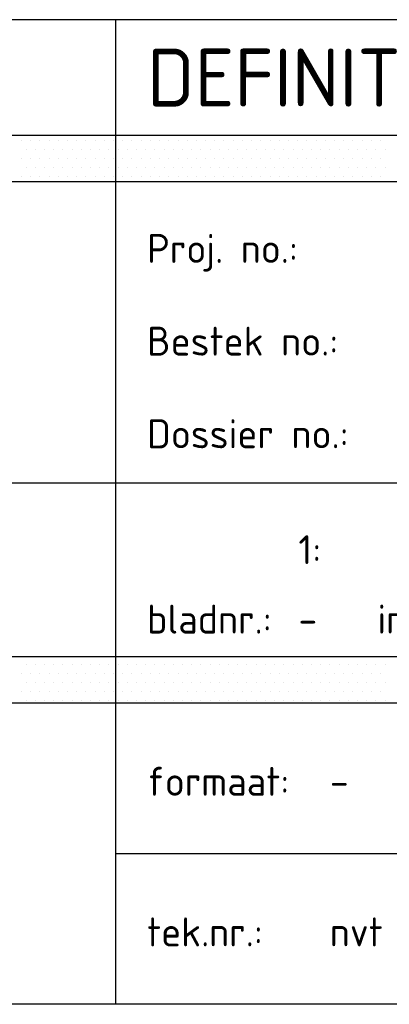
# Model space of a CAD drawing. Header units: metres. Extents: x -699 to 2316, y -1199 to 781.
# Tile 8 of 256: x -182 to -118, y -729 to -559. Entities that reach past the tile are written whole.
import ezdxf

# ---------------------------------------------------------------- set-up
doc = ezdxf.new("R2010")
doc.units = ezdxf.units.M
for name, color, linetype, lineweight in [('X-XX-AL-T18', 10, 'Continuous', 18), ('X-XX-AL-T25', 7, 'Continuous', 25), ('X-XX-AL-T35', 50, 'Continuous', 35), ('X-XX-AL-T50', 130, 'Continuous', 50), ('X-XX-AL-TEKENBLAD_TITELBLOK-G', 7, 'Continuous', 25)]:
    doc.layers.add(name, color=color, linetype=linetype, lineweight=lineweight)
doc.styles.add('NLCS-ISO', font='NLCS-ISO.ttf')

# ---------------------------------------------------------------- blocks, each defined once
blk = doc.blocks.new('*X1400')
at = {"color": 0}
for p, q in [((207309.885, 551693.694), (207309.885, 551693.694)), ((207310.044, 551693.694), (207310.044, 551693.694)), ((207310.202, 551693.694), (207310.202, 551693.694)), ((207310.361, 551693.694), (207310.361, 551693.694)), ((207310.52, 551693.694), (207310.52, 551693.694)), ((207310.679, 551693.694), (207310.679, 551693.694)), ((207310.837, 551693.694), (207310.837, 551693.694)), ((207310.996, 551693.694), (207310.996, 551693.694)), ((207311.155, 551693.694), (207311.155, 551693.694)), ((207311.314, 551693.694), (207311.314, 551693.694)), ((207311.472, 551693.694), (207311.472, 551693.694)), ((207311.631, 551693.694), (207311.631, 551693.694)), ((207311.79, 551693.694), (207311.79, 551693.694)), ((207311.949, 551693.694), (207311.949, 551693.694)), ((207312.107, 551693.694), (207312.107, 551693.694)), ((207312.266, 551693.694), (207312.266, 551693.694)), ((207312.425, 551693.694), (207312.425, 551693.694)), ((207312.584, 551693.694), (207312.584, 551693.694)), ((207312.742, 551693.694), (207312.742, 551693.694)), ((207312.901, 551693.694), (207312.901, 551693.694)), ((207313.06, 551693.694), (207313.06, 551693.694)), ((207313.219, 551693.694), (207313.219, 551693.694)), ((207313.377, 551693.694), (207313.377, 551693.694)), ((207313.536, 551693.694), (207313.536, 551693.694)), ((207313.695, 551693.694), (207313.695, 551693.694)), ((207313.854, 551693.694), (207313.854, 551693.694)), ((207314.012, 551693.694), (207314.012, 551693.694)), ((207314.171, 551693.694), (207314.171, 551693.694)), ((207314.33, 551693.694), (207314.33, 551693.694)), ((207314.489, 551693.694), (207314.489, 551693.694)), ((207314.647, 551693.694), (207314.647, 551693.694)), ((207314.806, 551693.694), (207314.806, 551693.694)), ((207314.965, 551693.694), (207314.965, 551693.694)), ((207315.124, 551693.694), (207315.124, 551693.694)), ((207315.282, 551693.694), (207315.282, 551693.694)), ((207315.441, 551693.694), (207315.441, 551693.694)), ((207315.6, 551693.694), (207315.6, 551693.694)), ((207315.759, 551693.694), (207315.759, 551693.694)), ((207315.917, 551693.694), (207315.917, 551693.694)), ((207316.076, 551693.694), (207316.076, 551693.694)), ((207309.964, 551693.535), (207309.964, 551693.535)), ((207310.123, 551693.535), (207310.123, 551693.535)), ((207310.282, 551693.535), (207310.282, 551693.535)), ((207310.44, 551693.535), (207310.44, 551693.535)), ((207310.599, 551693.535), (207310.599, 551693.535)), ((207310.758, 551693.535), (207310.758, 551693.535)), ((207310.917, 551693.535), (207310.917, 551693.535)), ((207311.075, 551693.535), (207311.075, 551693.535)), ((207311.234, 551693.535), (207311.234, 551693.535)), ((207311.393, 551693.535), (207311.393, 551693.535)), ((207311.552, 551693.535), (207311.552, 551693.535)), ((207311.71, 551693.535), (207311.71, 551693.535)), ((207311.869, 551693.535), (207311.869, 551693.535)), ((207312.028, 551693.535), (207312.028, 551693.535)), ((207312.187, 551693.535), (207312.187, 551693.535)), ((207312.345, 551693.535), (207312.345, 551693.535)), ((207312.504, 551693.535), (207312.504, 551693.535)), ((207312.663, 551693.535), (207312.663, 551693.535)), ((207312.822, 551693.535), (207312.822, 551693.535)), ((207312.98, 551693.535), (207312.98, 551693.535)), ((207313.139, 551693.535), (207313.139, 551693.535)), ((207313.298, 551693.535), (207313.298, 551693.535)), ((207313.457, 551693.535), (207313.457, 551693.535)), ((207313.615, 551693.535), (207313.615, 551693.535)), ((207313.774, 551693.535), (207313.774, 551693.535)), ((207313.933, 551693.535), (207313.933, 551693.535)), ((207314.092, 551693.535), (207314.092, 551693.535)), ((207314.25, 551693.535), (207314.25, 551693.535)), ((207314.409, 551693.535), (207314.409, 551693.535)), ((207314.568, 551693.535), (207314.568, 551693.535)), ((207314.727, 551693.535), (207314.727, 551693.535)), ((207314.885, 551693.535), (207314.885, 551693.535)), ((207315.044, 551693.535), (207315.044, 551693.535)), ((207315.203, 551693.535), (207315.203, 551693.535)), ((207315.362, 551693.535), (207315.362, 551693.535)), ((207315.52, 551693.535), (207315.52, 551693.535)), ((207315.679, 551693.535), (207315.679, 551693.535)), ((207315.838, 551693.535), (207315.838, 551693.535)), ((207315.997, 551693.535), (207315.997, 551693.535)), ((207316.155, 551693.535), (207316.155, 551693.535)), ((207309.885, 551693.376), (207309.885, 551693.376)), ((207310.044, 551693.376), (207310.044, 551693.376)), ((207310.202, 551693.376), (207310.202, 551693.376)), ((207310.361, 551693.376), (207310.361, 551693.376)), ((207310.52, 551693.376), (207310.52, 551693.376)), ((207310.679, 551693.376), (207310.679, 551693.376)), ((207310.837, 551693.376), (207310.837, 551693.376)), ((207310.996, 551693.376), (207310.996, 551693.376)), ((207311.155, 551693.376), (207311.155, 551693.376)), ((207311.314, 551693.376), (207311.314, 551693.376)), ((207311.472, 551693.376), (207311.472, 551693.376)), ((207311.631, 551693.376), (207311.631, 551693.376)), ((207311.79, 551693.376), (207311.79, 551693.376)), ((207311.949, 551693.376), (207311.949, 551693.376)), ((207312.107, 551693.376), (207312.107, 551693.376)), ((207312.266, 551693.376), (207312.266, 551693.376)), ((207312.425, 551693.376), (207312.425, 551693.376)), ((207312.584, 551693.376), (207312.584, 551693.376)), ((207312.742, 551693.376), (207312.742, 551693.376)), ((207312.901, 551693.376), (207312.901, 551693.376)), ((207313.06, 551693.376), (207313.06, 551693.376)), ((207313.219, 551693.376), (207313.219, 551693.376)), ((207313.377, 551693.376), (207313.377, 551693.376)), ((207313.536, 551693.376), (207313.536, 551693.376)), ((207313.695, 551693.376), (207313.695, 551693.376)), ((207313.854, 551693.376), (207313.854, 551693.376)), ((207314.012, 551693.376), (207314.012, 551693.376)), ((207314.171, 551693.376), (207314.171, 551693.376)), ((207314.33, 551693.376), (207314.33, 551693.376)), ((207314.489, 551693.376), (207314.489, 551693.376)), ((207314.647, 551693.376), (207314.647, 551693.376)), ((207314.806, 551693.376), (207314.806, 551693.376)), ((207314.965, 551693.376), (207314.965, 551693.376)), ((207315.124, 551693.376), (207315.124, 551693.376)), ((207315.282, 551693.376), (207315.282, 551693.376)), ((207315.441, 551693.376), (207315.441, 551693.376)), ((207315.6, 551693.376), (207315.6, 551693.376)), ((207315.759, 551693.376), (207315.759, 551693.376)), ((207315.917, 551693.376), (207315.917, 551693.376)), ((207316.076, 551693.376), (207316.076, 551693.376)), ((207309.964, 551693.218), (207309.964, 551693.218)), ((207310.123, 551693.218), (207310.123, 551693.218)), ((207310.282, 551693.218), (207310.282, 551693.218)), ((207310.44, 551693.218), (207310.44, 551693.218)), ((207310.599, 551693.218), (207310.599, 551693.218)), ((207310.758, 551693.218), (207310.758, 551693.218)), ((207310.917, 551693.218), (207310.917, 551693.218)), ((207311.075, 551693.218), (207311.075, 551693.218)), ((207311.234, 551693.218), (207311.234, 551693.218)), ((207311.393, 551693.218), (207311.393, 551693.218)), ((207311.552, 551693.218), (207311.552, 551693.218)), ((207311.71, 551693.218), (207311.71, 551693.218)), ((207311.869, 551693.218), (207311.869, 551693.218)), ((207312.028, 551693.218), (207312.028, 551693.218)), ((207312.187, 551693.218), (207312.187, 551693.218)), ((207312.345, 551693.218), (207312.345, 551693.218)), ((207312.504, 551693.218), (207312.504, 551693.218)), ((207312.663, 551693.218), (207312.663, 551693.218)), ((207312.822, 551693.218), (207312.822, 551693.218)), ((207312.98, 551693.218), (207312.98, 551693.218)), ((207313.139, 551693.218), (207313.139, 551693.218)), ((207313.298, 551693.218), (207313.298, 551693.218)), ((207313.457, 551693.218), (207313.457, 551693.218)), ((207313.615, 551693.218), (207313.615, 551693.218)), ((207313.774, 551693.218), (207313.774, 551693.218)), ((207313.933, 551693.218), (207313.933, 551693.218)), ((207314.092, 551693.218), (207314.092, 551693.218)), ((207314.25, 551693.218), (207314.25, 551693.218)), ((207314.409, 551693.218), (207314.409, 551693.218)), ((207314.568, 551693.218), (207314.568, 551693.218)), ((207314.727, 551693.218), (207314.727, 551693.218)), ((207314.885, 551693.218), (207314.885, 551693.218)), ((207315.044, 551693.218), (207315.044, 551693.218)), ((207315.203, 551693.218), (207315.203, 551693.218)), ((207315.362, 551693.218), (207315.362, 551693.218)), ((207315.52, 551693.218), (207315.52, 551693.218)), ((207315.679, 551693.218), (207315.679, 551693.218)), ((207315.838, 551693.218), (207315.838, 551693.218)), ((207315.997, 551693.218), (207315.997, 551693.218)), ((207316.155, 551693.218), (207316.155, 551693.218)), ((207309.885, 551693.059), (207309.885, 551693.059)), ((207310.044, 551693.059), (207310.044, 551693.059)), ((207310.202, 551693.059), (207310.202, 551693.059)), ((207310.361, 551693.059), (207310.361, 551693.059)), ((207310.52, 551693.059), (207310.52, 551693.059)), ((207310.679, 551693.059), (207310.679, 551693.059)), ((207310.837, 551693.059), (207310.837, 551693.059)), ((207310.996, 551693.059), (207310.996, 551693.059)), ((207311.155, 551693.059), (207311.155, 551693.059)), ((207311.314, 551693.059), (207311.314, 551693.059)), ((207311.472, 551693.059), (207311.472, 551693.059)), ((207311.631, 551693.059), (207311.631, 551693.059)), ((207311.79, 551693.059), (207311.79, 551693.059)), ((207311.949, 551693.059), (207311.949, 551693.059)), ((207312.107, 551693.059), (207312.107, 551693.059)), ((207312.266, 551693.059), (207312.266, 551693.059)), ((207312.425, 551693.059), (207312.425, 551693.059)), ((207312.584, 551693.059), (207312.584, 551693.059)), ((207312.742, 551693.059), (207312.742, 551693.059)), ((207312.901, 551693.059), (207312.901, 551693.059)), ((207313.06, 551693.059), (207313.06, 551693.059)), ((207313.219, 551693.059), (207313.219, 551693.059)), ((207313.377, 551693.059), (207313.377, 551693.059)), ((207313.536, 551693.059), (207313.536, 551693.059)), ((207313.695, 551693.059), (207313.695, 551693.059)), ((207313.854, 551693.059), (207313.854, 551693.059)), ((207314.012, 551693.059), (207314.012, 551693.059)), ((207314.171, 551693.059), (207314.171, 551693.059)), ((207314.33, 551693.059), (207314.33, 551693.059)), ((207314.489, 551693.059), (207314.489, 551693.059)), ((207314.647, 551693.059), (207314.647, 551693.059)), ((207314.806, 551693.059), (207314.806, 551693.059)), ((207314.965, 551693.059), (207314.965, 551693.059)), ((207315.124, 551693.059), (207315.124, 551693.059)), ((207315.282, 551693.059), (207315.282, 551693.059)), ((207315.441, 551693.059), (207315.441, 551693.059)), ((207315.6, 551693.059), (207315.6, 551693.059)), ((207315.759, 551693.059), (207315.759, 551693.059)), ((207315.917, 551693.059), (207315.917, 551693.059)), ((207316.076, 551693.059), (207316.076, 551693.059)), ((207309.964, 551684.645), (207309.964, 551684.645)), ((207310.123, 551684.645), (207310.123, 551684.645)), ((207310.282, 551684.645), (207310.282, 551684.645)), ((207310.44, 551684.645), (207310.44, 551684.645)), ((207310.599, 551684.645), (207310.599, 551684.645)), ((207310.758, 551684.645), (207310.758, 551684.645)), ((207310.917, 551684.645), (207310.917, 551684.645)), ((207311.075, 551684.645), (207311.075, 551684.645)), ((207311.234, 551684.645), (207311.234, 551684.645)), ((207311.393, 551684.645), (207311.393, 551684.645)), ((207311.552, 551684.645), (207311.552, 551684.645)), ((207311.71, 551684.645), (207311.71, 551684.645)), ((207311.869, 551684.645), (207311.869, 551684.645)), ((207312.028, 551684.645), (207312.028, 551684.645)), ((207312.187, 551684.645), (207312.187, 551684.645)), ((207312.345, 551684.645), (207312.345, 551684.645)), ((207312.504, 551684.645), (207312.504, 551684.645)), ((207312.663, 551684.645), (207312.663, 551684.645)), ((207312.822, 551684.645), (207312.822, 551684.645)), ((207312.98, 551684.645), (207312.98, 551684.645)), ((207313.139, 551684.645), (207313.139, 551684.645)), ((207313.298, 551684.645), (207313.298, 551684.645)), ((207313.457, 551684.645), (207313.457, 551684.645)), ((207313.615, 551684.645), (207313.615, 551684.645)), ((207313.774, 551684.645), (207313.774, 551684.645)), ((207313.933, 551684.645), (207313.933, 551684.645)), ((207314.092, 551684.645), (207314.092, 551684.645)), ((207314.25, 551684.645), (207314.25, 551684.645)), ((207314.409, 551684.645), (207314.409, 551684.645)), ((207314.568, 551684.645), (207314.568, 551684.645)), ((207314.727, 551684.645), (207314.727, 551684.645)), ((207314.885, 551684.645), (207314.885, 551684.645)), ((207315.044, 551684.645), (207315.044, 551684.645)), ((207315.203, 551684.645), (207315.203, 551684.645)), ((207315.362, 551684.645), (207315.362, 551684.645)), ((207315.52, 551684.645), (207315.52, 551684.645)), ((207315.679, 551684.645), (207315.679, 551684.645)), ((207315.838, 551684.645), (207315.838, 551684.645)), ((207315.997, 551684.645), (207315.997, 551684.645)), ((207316.155, 551684.645), (207316.155, 551684.645)), ((207309.885, 551684.486), (207309.885, 551684.486)), ((207310.044, 551684.486), (207310.044, 551684.486)), ((207310.202, 551684.486), (207310.202, 551684.486)), ((207310.361, 551684.486), (207310.361, 551684.486)), ((207310.52, 551684.486), (207310.52, 551684.486)), ((207310.679, 551684.486), (207310.679, 551684.486)), ((207310.837, 551684.486), (207310.837, 551684.486)), ((207310.996, 551684.486), (207310.996, 551684.486)), ((207311.155, 551684.486), (207311.155, 551684.486)), ((207311.314, 551684.486), (207311.314, 551684.486)), ((207311.472, 551684.486), (207311.472, 551684.486)), ((207311.631, 551684.486), (207311.631, 551684.486)), ((207311.79, 551684.486), (207311.79, 551684.486)), ((207311.949, 551684.486), (207311.949, 551684.486)), ((207312.107, 551684.486), (207312.107, 551684.486)), ((207312.266, 551684.486), (207312.266, 551684.486)), ((207312.425, 551684.486), (207312.425, 551684.486)), ((207312.584, 551684.486), (207312.584, 551684.486)), ((207312.742, 551684.486), (207312.742, 551684.486)), ((207312.901, 551684.486), (207312.901, 551684.486)), ((207313.06, 551684.486), (207313.06, 551684.486)), ((207313.219, 551684.486), (207313.219, 551684.486)), ((207313.377, 551684.486), (207313.377, 551684.486)), ((207313.536, 551684.486), (207313.536, 551684.486)), ((207313.695, 551684.486), (207313.695, 551684.486)), ((207313.854, 551684.486), (207313.854, 551684.486)), ((207314.012, 551684.486), (207314.012, 551684.486)), ((207314.171, 551684.486), (207314.171, 551684.486)), ((207314.33, 551684.486), (207314.33, 551684.486)), ((207314.489, 551684.486), (207314.489, 551684.486)), ((207314.647, 551684.486), (207314.647, 551684.486)), ((207314.806, 551684.486), (207314.806, 551684.486)), ((207314.965, 551684.486), (207314.965, 551684.486)), ((207315.124, 551684.486), (207315.124, 551684.486)), ((207315.282, 551684.486), (207315.282, 551684.486)), ((207315.441, 551684.486), (207315.441, 551684.486)), ((207315.6, 551684.486), (207315.6, 551684.486)), ((207315.759, 551684.486), (207315.759, 551684.486)), ((207315.917, 551684.486), (207315.917, 551684.486)), ((207316.076, 551684.486), (207316.076, 551684.486)), ((207309.964, 551684.328), (207309.964, 551684.328)), ((207310.123, 551684.328), (207310.123, 551684.328)), ((207310.282, 551684.328), (207310.282, 551684.328)), ((207310.44, 551684.328), (207310.44, 551684.328)), ((207310.599, 551684.328), (207310.599, 551684.328)), ((207310.758, 551684.328), (207310.758, 551684.328)), ((207310.917, 551684.328), (207310.917, 551684.328)), ((207311.075, 551684.328), (207311.075, 551684.328)), ((207311.234, 551684.328), (207311.234, 551684.328)), ((207311.393, 551684.328), (207311.393, 551684.328)), ((207311.552, 551684.328), (207311.552, 551684.328)), ((207311.71, 551684.328), (207311.71, 551684.328)), ((207311.869, 551684.328), (207311.869, 551684.328)), ((207312.028, 551684.328), (207312.028, 551684.328)), ((207312.187, 551684.328), (207312.187, 551684.328)), ((207312.345, 551684.328), (207312.345, 551684.328)), ((207312.504, 551684.328), (207312.504, 551684.328)), ((207312.663, 551684.328), (207312.663, 551684.328)), ((207312.822, 551684.328), (207312.822, 551684.328)), ((207312.98, 551684.328), (207312.98, 551684.328)), ((207313.139, 551684.328), (207313.139, 551684.328)), ((207313.298, 551684.328), (207313.298, 551684.328)), ((207313.457, 551684.328), (207313.457, 551684.328)), ((207313.615, 551684.328), (207313.615, 551684.328)), ((207313.774, 551684.328), (207313.774, 551684.328)), ((207313.933, 551684.328), (207313.933, 551684.328)), ((207314.092, 551684.328), (207314.092, 551684.328)), ((207314.25, 551684.328), (207314.25, 551684.328)), ((207314.409, 551684.328), (207314.409, 551684.328)), ((207314.568, 551684.328), (207314.568, 551684.328)), ((207314.727, 551684.328), (207314.727, 551684.328)), ((207314.885, 551684.328), (207314.885, 551684.328)), ((207315.044, 551684.328), (207315.044, 551684.328)), ((207315.203, 551684.328), (207315.203, 551684.328)), ((207315.362, 551684.328), (207315.362, 551684.328)), ((207315.52, 551684.328), (207315.52, 551684.328)), ((207315.679, 551684.328), (207315.679, 551684.328)), ((207315.838, 551684.328), (207315.838, 551684.328)), ((207315.997, 551684.328), (207315.997, 551684.328)), ((207316.155, 551684.328), (207316.155, 551684.328)), ((207309.885, 551684.169), (207309.885, 551684.169)), ((207309.964, 551684.01), (207309.964, 551684.01)), ((207310.044, 551684.169), (207310.044, 551684.169)), ((207310.123, 551684.01), (207310.123, 551684.01)), ((207310.202, 551684.169), (207310.202, 551684.169)), ((207310.282, 551684.01), (207310.282, 551684.01)), ((207310.361, 551684.169), (207310.361, 551684.169)), ((207310.44, 551684.01), (207310.44, 551684.01)), ((207310.52, 551684.169), (207310.52, 551684.169)), ((207310.599, 551684.01), (207310.599, 551684.01)), ((207310.679, 551684.169), (207310.679, 551684.169)), ((207310.758, 551684.01), (207310.758, 551684.01)), ((207310.837, 551684.169), (207310.837, 551684.169)), ((207310.917, 551684.01), (207310.917, 551684.01)), ((207310.996, 551684.169), (207310.996, 551684.169)), ((207311.075, 551684.01), (207311.075, 551684.01)), ((207311.155, 551684.169), (207311.155, 551684.169)), ((207311.234, 551684.01), (207311.234, 551684.01)), ((207311.314, 551684.169), (207311.314, 551684.169)), ((207311.393, 551684.01), (207311.393, 551684.01)), ((207311.472, 551684.169), (207311.472, 551684.169)), ((207311.552, 551684.01), (207311.552, 551684.01)), ((207311.631, 551684.169), (207311.631, 551684.169)), ((207311.71, 551684.01), (207311.71, 551684.01)), ((207311.79, 551684.169), (207311.79, 551684.169)), ((207311.869, 551684.01), (207311.869, 551684.01)), ((207311.949, 551684.169), (207311.949, 551684.169)), ((207312.028, 551684.01), (207312.028, 551684.01)), ((207312.107, 551684.169), (207312.107, 551684.169)), ((207312.187, 551684.01), (207312.187, 551684.01)), ((207312.266, 551684.169), (207312.266, 551684.169)), ((207312.345, 551684.01), (207312.345, 551684.01)), ((207312.425, 551684.169), (207312.425, 551684.169)), ((207312.504, 551684.01), (207312.504, 551684.01)), ((207312.584, 551684.169), (207312.584, 551684.169)), ((207312.663, 551684.01), (207312.663, 551684.01)), ((207312.742, 551684.169), (207312.742, 551684.169)), ((207312.822, 551684.01), (207312.822, 551684.01)), ((207312.901, 551684.169), (207312.901, 551684.169)), ((207312.98, 551684.01), (207312.98, 551684.01)), ((207313.06, 551684.169), (207313.06, 551684.169)), ((207313.139, 551684.01), (207313.139, 551684.01)), ((207313.219, 551684.169), (207313.219, 551684.169)), ((207313.298, 551684.01), (207313.298, 551684.01)), ((207313.377, 551684.169), (207313.377, 551684.169)), ((207313.457, 551684.01), (207313.457, 551684.01)), ((207313.536, 551684.169), (207313.536, 551684.169)), ((207313.615, 551684.01), (207313.615, 551684.01)), ((207313.695, 551684.169), (207313.695, 551684.169)), ((207313.774, 551684.01), (207313.774, 551684.01)), ((207313.854, 551684.169), (207313.854, 551684.169)), ((207313.933, 551684.01), (207313.933, 551684.01)), ((207314.012, 551684.169), (207314.012, 551684.169)), ((207314.092, 551684.01), (207314.092, 551684.01)), ((207314.171, 551684.169), (207314.171, 551684.169)), ((207314.25, 551684.01), (207314.25, 551684.01)), ((207314.33, 551684.169), (207314.33, 551684.169)), ((207314.409, 551684.01), (207314.409, 551684.01)), ((207314.489, 551684.169), (207314.489, 551684.169)), ((207314.568, 551684.01), (207314.568, 551684.01)), ((207314.647, 551684.169), (207314.647, 551684.169)), ((207314.727, 551684.01), (207314.727, 551684.01)), ((207314.806, 551684.169), (207314.806, 551684.169)), ((207314.885, 551684.01), (207314.885, 551684.01)), ((207314.965, 551684.169), (207314.965, 551684.169)), ((207315.044, 551684.01), (207315.044, 551684.01)), ((207315.124, 551684.169), (207315.124, 551684.169)), ((207315.203, 551684.01), (207315.203, 551684.01)), ((207315.282, 551684.169), (207315.282, 551684.169)), ((207315.362, 551684.01), (207315.362, 551684.01)), ((207315.441, 551684.169), (207315.441, 551684.169)), ((207315.52, 551684.01), (207315.52, 551684.01)), ((207315.6, 551684.169), (207315.6, 551684.169)), ((207315.679, 551684.01), (207315.679, 551684.01)), ((207315.759, 551684.169), (207315.759, 551684.169)), ((207315.838, 551684.01), (207315.838, 551684.01)), ((207315.917, 551684.169), (207315.917, 551684.169)), ((207315.997, 551684.01), (207315.997, 551684.01)), ((207316.076, 551684.169), (207316.076, 551684.169)), ((207316.155, 551684.01), (207316.155, 551684.01))]:
    blk.add_line(p, q, dxfattribs=at)
blk = doc.blocks.new('WOS_HFD_1')
at = {"layer": 'X-XX-AL-TEKENBLAD_TITELBLOK-G'}
for p, q in [((0, 85), (-170, 85)), ((-46, 85), (-46, 0)), ((0, 75), (-170, 75)), ((0, 71), (-170, 71)), ((0, 45), (-170, 45)), ((0, 30), (-170, 30)), ((0, 26), (-170, 26)), ((0, 13), (-46, 13)), ((0, 0), (-170, 0))]:
    blk.add_line(p, q, dxfattribs=at)
at = {"layer": 'X-XX-AL-TEKENBLAD_TITELBLOK-G', "xscale": 5, "yscale": 5, "zscale": 5}
blk.add_blockref('*X1400', (-1036603.518, -2758393.857), dxfattribs=at)
at = {"layer": 'X-XX-AL-T18', "style": 'NLCS-ISO', "flags": 8}
blk.add_attdef('FILEPATH', (-169.807, -8), '', height=1.8, dxfattribs=at)
at = {"layer": 'X-XX-AL-T25', "style": 'NLCS-ISO'}
for s, p in [('Proj. no.:', (-43.268, 64)), ('Bestek no.:', (-43.268, 56)), ('Dossier no.:', (-43.268, 48)), ('bladnr.:      in      bladen', (-43.268, 32)), ('formaat: ', (-43.268, 18)), ('tek.nr.: ', (-43.268, 5))]:
    blk.add_text(s, height=2.5, dxfattribs=at).set_placement(p)
at = {"layer": 'X-XX-AL-T35', "style": 'NLCS-ISO', "flags": 8}
for tag, p, height in [('DOCNAME', (-165, 63), 3.5), ('PROJ', (-20.732, 64.003), 2.5), ('PROJ_INIT', (-20.732, 56), 2.5), ('TODO', (-165, 49), 3.5), ('PROJ_CONTR', (-20.732, 48), 2.5), ('STATUSDATE', (-141, 38), 2.5), ('CONTROL', (-98.5, 38), 2.5), ('IMPORTDATE', (-88.5, 38), 2.5), ('RWS_SCHAAL', (-30.211, 38), 2.5), ('EDIT', (-153, 32), 2.5), ('DATETOBEDN', (-141, 32), 2.5), ('REVISION', (-98.5, 32), 2.5), ('PART_OFSET', (-30.211, 32), 2.5), ('DOCTYPE', (-18.428, 32), 2.5), ('RWS_FORMAAT', (-27.5, 18), 2.5), ('REVDOC', (-27.5, 5), 2.5)]:
    blk.add_attdef(tag, p, '', height=height, dxfattribs=at)
at = {"layer": 'X-XX-AL-T50', "style": 'NLCS-ISO', "flags": 8}
for tag, p in [('PROJECTPHASE', (-165, 77.5)), ('PHASE', (-43.268, 77.5))]:
    blk.add_attdef(tag, p, '', height=5, dxfattribs=at)
at = {"layer": 'X-XX-AL-TEKENBLAD_TITELBLOK-G', "style": 'NLCS-ISO', "flags": 8}
blk.add_attdef('plotstatus', (-139.4, 4.25), '', height=20, rotation=23.04113, dxfattribs=at)
blk.add_attdef('exportnaam', (-170, -16), '', height=5, dxfattribs=at)

msp = doc.modelspace()

# ---------------------------------------------------------------- block references
at = {"layer": 'X-XX-AL-TEKENBLAD_TITELBLOK-G'}
ref = msp.add_blockref('WOS_HFD_1', (-73.1144, -728.727), dxfattribs=dict(at, xscale=2, yscale=2, zscale=2))
ref.add_attrib('PHASE', 'DEFINITIEF', (-159.6495, -573.727), dxfattribs={"layer": 'X-XX-AL-T50', "height": 10, "style": 'NLCS-ISO'})
ref.add_attrib('RWS_FORMAAT', '-', (-128.1144, -692.727), dxfattribs={"layer": 'X-XX-AL-T35', "height": 5, "style": 'NLCS-ISO'})
ref.add_attrib('RWS_SCHAAL', '1: ', (-133.5362, -652.727), dxfattribs={"layer": 'X-XX-AL-T35', "height": 5, "style": 'NLCS-ISO'})
ref.add_attrib('PART_OFSET', '-', (-133.5362, -664.727), dxfattribs={"layer": 'X-XX-AL-T35', "height": 5, "style": 'NLCS-ISO'})
ref.add_attrib('REVDOC', 'nvt', (-128.1144, -718.727), dxfattribs={"layer": 'X-XX-AL-T35', "height": 5, "style": 'NLCS-ISO'})

doc.saveas('drawing.dxf')
